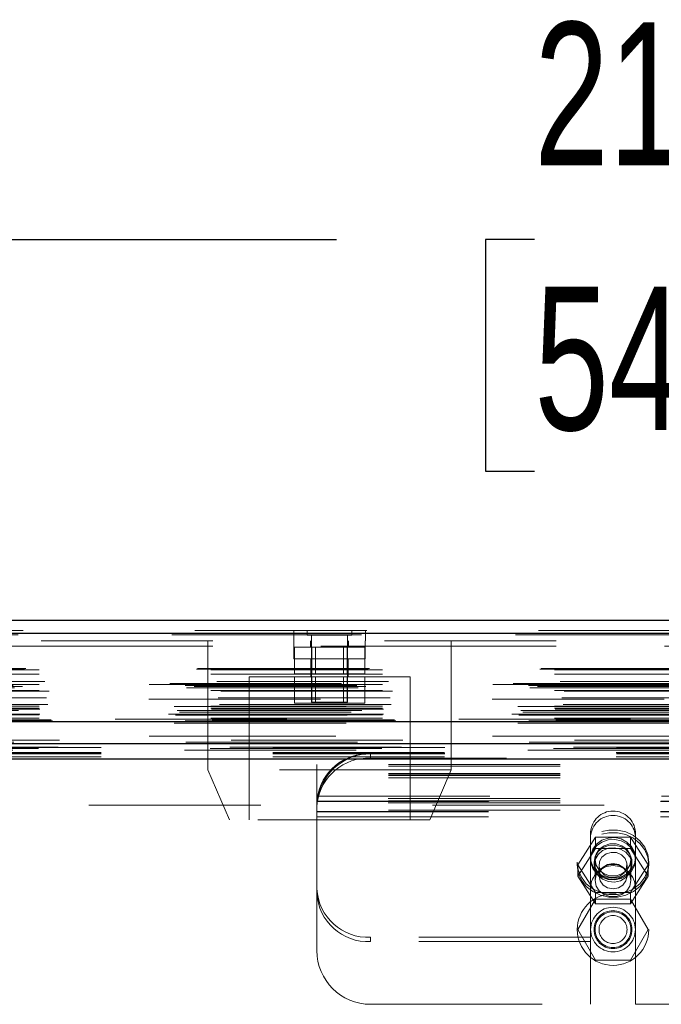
# Model space of a CAD drawing. Header units: inches. Extents: x 0.2 to 10.7, y 0.2 to 7.9.
# Tile 7 of 105: x 3.586 to 3.96, y 2.001 to 2.574. Entities that reach past the tile are written whole.
import ezdxf

# ---------------------------------------------------------------- set-up
doc = ezdxf.new("R2010")
doc.units = ezdxf.units.IN
doc.header["$MEASUREMENT"] = 0
doc.linetypes.add('HIDDEN', pattern=[0.075, 0.05, -0.025])
doc.layers.add('DIMENSIONS', color=140, linetype='Continuous')
doc.styles.add('SLDTEXTSTYLE0', font='TXT', dxfattribs={"width": 0.7})
doc.dimstyles.new('SLDDIMSTYLE0', dxfattribs={"dimtxt": 0.084961, "dimasz": 0.13, "dimexe": 0, "dimexo": 0.0625, "dimgap": 0.02124, "dimtad": 0, "dimtih": 1, "dimtoh": 1, "dimlfac": 12, "dimrnd": 1e-09, "dimzin": 12, "dimdsep": 46, "dimtxsty": 'SLDTEXTSTYLE0', "dimsah": 1, "dimcen": 0.09, "dimadec": 0, "dimazin": 3, "dimtfac": 1, "dimtofl": 0, "dimtmove": 0, "dimatfit": 3, "dimfxl": 0, "dimfrac": 2, "dimtolj": 1, "dimtzin": 12, "dimarcsym": 0})

# ---------------------------------------------------------------- blocks, each defined once
blk = doc.blocks.new('_D_25')
at = {"layer": 'DIMENSIONS'}
for p, q in [((3.13239, 2.19403), (3.13239, 2.57155)), ((4.92722, 2.19403), (4.92722, 2.57155)), ((3.13239, 2.44655), (3.77046, 2.44655)), ((3.88559, 2.44655), (3.85706, 2.44655)), ((3.85706, 2.44655), (3.85706, 2.31152)), ((4.20874, 2.44655), (4.23727, 2.44655)), ((4.23727, 2.44655), (4.23727, 2.31152)), ((4.92722, 2.44655), (4.32387, 2.44655)), ((3.85706, 2.31152), (3.88559, 2.31152)), ((4.23727, 2.31152), (4.20874, 2.31152))]:
    blk.add_line(p, q, dxfattribs=at)
for points in [[(3.13239, 2.44655), (3.26239, 2.42655), (3.26239, 2.46655)], [(4.92722, 2.44655), (4.79722, 2.46655), (4.79722, 2.42655)]]:
    blk.add_solid(points, dxfattribs=at)
at = {"layer": 'DIMENSIONS', "char_height": 0.083333, "attachment_point": 1, "style": 'SLDTEXTSTYLE0'}
for s, insert in [('21.54', (3.88559, 2.57299)), ('547.1', (3.88559, 2.41894))]:
    blk.add_mtext(s, dxfattribs=dict(at, insert=insert))

msp = doc.modelspace()

# ---------------------------------------------------------------- linework, layer by layer
at = {"color": 7, "linetype": 'Continuous', "lineweight": 25}
for p, q in [((3.0879712, 2.2247865), (4.9716033, 2.2247865)), ((3.0850261, 2.2173493), (4.9745485, 2.2173493)), ((3.0759416, 2.1658284), (4.983633, 2.1658284)), ((3.1333835, 2.1530253), (4.9262318, 2.1530253)), ((3.1333835, 2.1440253), (4.9262318, 2.1440253))]:
    msp.add_line(p, q, dxfattribs=at)
at = {"color": 7, "linetype": 'HIDDEN', "lineweight": 18}
for p, q in [((3.0879712, 2.2187865), (4.9716033, 2.2187865)), ((3.7455234, 2.2187865), (3.7455234, 2.2127865)), ((3.7533082, 2.2187865), (3.7533082, 2.2161823)), ((3.7793498, 2.2161823), (3.7793498, 2.2187865)), ((3.7871901, 2.2127865), (3.7871901, 2.2187865)), ((4.9745485, 2.2173493), (3.0850261, 2.2173493)), ((3.0850261, 2.2163074), (4.9745485, 2.2163074)), ((4.9745485, 2.2163074), (3.0850261, 2.2163074)), ((3.7533082, 2.2161823), (3.7793498, 2.2161823)), ((3.7559123, 2.2161823), (3.7559123, 2.1771198)), ((3.7767457, 2.1771198), (3.7767457, 2.2161823)), ((4.8983568, 2.2127865), (3.1612734, 2.2127865)), ((3.1612734, 2.2097865), (4.8983568, 2.2097865)), ((3.1612734, 2.2097865), (4.8983568, 2.2097865)), ((4.8983568, 2.2097865), (3.1612734, 2.2097865)), ((4.8983568, 2.2097865), (3.1612734, 2.2097865)), ((3.6954957, 2.2127865), (3.6954957, 2.1377865)), ((3.7454957, 2.2127865), (3.7454957, 2.2023698)), ((3.7454957, 2.2090365), (3.7871623, 2.2090365)), ((3.7458331, 2.2090365), (3.7458331, 2.1936198)), ((3.7552873, 2.2127865), (3.7552873, 2.2090365)), ((3.756081, 2.2090365), (3.756081, 2.1936198)), ((3.7581665, 2.2090365), (3.7581665, 2.1936198)), ((3.7744915, 2.1936198), (3.7744915, 2.2090365)), ((3.776577, 2.2090365), (3.776577, 2.1936198)), ((3.7773707, 2.2090365), (3.7773707, 2.2127865)), ((3.7868249, 2.2090365), (3.7868249, 2.1936198)), ((3.7871623, 2.2023698), (3.7871623, 2.2127865)), ((3.8371623, 2.1377865), (3.8371623, 2.2127865)), ((3.7454957, 2.2023698), (3.766329, 2.2023698)), ((3.7554957, 2.2023698), (3.7554957, 2.1919532)), ((3.766329, 2.2023698), (3.7871623, 2.2023698)), ((3.7771623, 2.1919532), (3.7771623, 2.2023698)), ((3.088803, 2.1962988), (4.9707716, 2.1962988)), ((3.0895337, 2.1967316), (4.9700408, 2.1967316)), ((3.097251, 2.1958982), (4.9623236, 2.1958982)), ((3.097251, 2.1958982), (4.9623236, 2.1958982)), ((3.097251, 2.1933656), (4.9623236, 2.1933656)), ((3.813204, 2.1919532), (3.719454, 2.1919532)), ((3.719454, 2.1919532), (3.719454, 2.1086198)), ((3.7458331, 2.1936198), (3.756081, 2.1936198)), ((3.7458331, 2.1919532), (3.7458331, 2.1765365)), ((3.756081, 2.1936198), (3.776577, 2.1936198)), ((3.756081, 2.1919532), (3.756081, 2.1765365)), ((3.7581665, 2.1919532), (3.7581665, 2.1765365)), ((3.7744915, 2.1765365), (3.7744915, 2.1919532)), ((3.776577, 2.1936198), (3.7868249, 2.1936198)), ((3.776577, 2.1919532), (3.776577, 2.1765365)), ((3.7868249, 2.1919532), (3.7868249, 2.1765365)), ((3.813204, 2.1086198), (3.813204, 2.1919532)), ((3.0821982, 2.1868662), (4.9773764, 2.1868662)), ((3.0829795, 2.1854074), (4.9765878, 2.1854074)), ((4.973341, 2.1880345), (3.0862463, 2.1880345)), ((3.0875006, 2.1862819), (4.9720739, 2.1862819)), ((3.097251, 2.1873308), (4.9623236, 2.1873308)), ((4.9613916, 2.1873377), (3.0981804, 2.1873377)), ((3.1006169, 2.1890574), (4.9589576, 2.1890574)), ((3.097251, 2.1838858), (4.9623236, 2.1838858)), ((4.9610845, 2.1788861), (3.0984896, 2.1788861)), ((3.1015461, 2.1795612), (4.9580284, 2.1795612)), ((3.1015461, 2.1795612), (4.9580284, 2.1795612)), ((3.1030158, 2.1835678), (4.9565504, 2.1835678)), ((4.9759537, 2.1745921), (3.0836115, 2.1745921)), ((3.097251, 2.1747152), (4.9623236, 2.1747152)), ((3.097251, 2.173542), (4.9623236, 2.173542)), ((3.097251, 2.173542), (4.9623236, 2.173542)), ((3.0976676, 2.1731254), (4.9619069, 2.1731254)), ((3.1022782, 2.1758256), (4.9572928, 2.1758256)), ((3.7458331, 2.1765365), (3.756081, 2.1765365)), ((3.7559123, 2.1771198), (3.7767457, 2.1771198)), ((3.756081, 2.1765365), (3.776577, 2.1765365)), ((3.776577, 2.1765365), (3.7868249, 2.1765365)), ((3.0725659, 2.1700539), (4.9870087, 2.1700539)), ((3.0725659, 2.1700539), (4.9870087, 2.1700539)), ((3.0766116, 2.1696286), (4.9829629, 2.1696286)), ((4.982873, 2.1701382), (3.0767015, 2.1701382)), ((3.0776345, 2.1721916), (4.98194, 2.1721916)), ((3.0789019, 2.1712425), (4.9806192, 2.1712425)), ((3.0851816, 2.1722227), (4.9743929, 2.1722227)), ((3.097251, 2.169792), (4.9623236, 2.169792)), ((3.097251, 2.169792), (4.9623236, 2.169792)), ((3.097251, 2.1677184), (4.9623236, 2.1677184)), ((3.097251, 2.1677184), (4.9623236, 2.1677184)), ((3.0976676, 2.1702087), (4.9619069, 2.1702087)), ((4.9415234, 2.1671198), (3.1181068, 2.1671198)), ((3.0759416, 2.1647865), (4.983633, 2.1647865)), ((3.0813842, 2.1657529), (4.9781903, 2.1657529)), ((3.081594, 2.1657261), (4.9779806, 2.1657261)), ((3.0823479, 2.1662044), (4.9772267, 2.1662044)), ((3.0823479, 2.1662044), (4.9772267, 2.1662044)), ((3.0980843, 2.1668754), (4.9614903, 2.1668754)), ((3.0980843, 2.1668754), (4.9614903, 2.1668754)), ((3.1041641, 2.166805), (4.9554104, 2.166805)), ((3.1041641, 2.166805), (4.9554104, 2.166805)), ((3.1049372, 2.1662578), (4.9546374, 2.1662578)), ((3.1049372, 2.1662578), (4.9546374, 2.1662578)), ((3.0967822, 2.1502152), (4.9627782, 2.1502152)), ((3.1083178, 2.150939), (4.9512532, 2.150939)), ((3.1090276, 2.1550659), (4.9505469, 2.1550659)), ((3.1333835, 2.1506435), (4.9262318, 2.1506435)), ((3.1333076, 2.1478289), (4.9263076, 2.1478289)), ((3.1333076, 2.1452932), (4.9263076, 2.1452932)), ((3.1333835, 2.1470253), (4.9262318, 2.1470253)), ((3.7902243, 2.1470253), (3.7902243, 2.1444896)), ((4.269391, 2.1444896), (3.7902243, 2.1444896)), ((3.1333835, 2.1440253), (4.9262318, 2.1440253)), ((3.1333835, 2.1440253), (4.9262318, 2.1440253)), ((3.1333835, 2.1440253), (4.9262318, 2.1440253)), ((3.1333835, 2.1440253), (4.9262318, 2.1440253)), ((3.1333835, 2.1440253), (4.9262318, 2.1440253)), ((3.7589743, 2.1398791), (3.7589743, 2.1407224)), ((4.300641, 2.1407224), (3.7589743, 2.1407224)), ((4.300641, 2.1398791), (3.7589743, 2.1398791)), ((3.7589743, 2.1195934), (3.7589743, 2.1398791)), ((3.8371623, 2.1377865), (3.6954957, 2.1377865)), ((3.6954957, 2.1377865), (3.7079957, 2.1086198)), ((4.300641, 2.1355259), (3.7589743, 2.1355259)), ((4.300641, 2.1347224), (3.7589743, 2.1347224)), ((4.300641, 2.1344413), (3.7589743, 2.1344413)), ((4.300641, 2.1329902), (3.7589743, 2.1329902)), ((3.8246623, 2.1086198), (3.8371623, 2.1377865)), ((3.7596937, 2.122442), (4.2999216, 2.122442)), ((3.7596937, 2.122442), (4.2999216, 2.122442)), ((4.9262318, 2.117192), (3.1333835, 2.117192)), ((4.300641, 2.1195934), (3.7589743, 2.1195934)), ((3.7589743, 2.1193265), (3.7589743, 2.1195934)), ((3.7589743, 2.1163276), (3.7589743, 2.1193265)), ((3.7589743, 2.1193124), (4.300641, 2.1193124)), ((3.7589743, 2.1163276), (3.7589743, 2.1157753)), ((3.7589743, 2.1157753), (3.7589743, 2.110442)), ((4.300534, 2.1210445), (3.7590812, 2.1210445)), ((4.300534, 2.1185088), (3.7590812, 2.1185088)), ((3.7590845, 2.1182955), (3.7593844, 2.1208047)), ((3.7591901, 2.119442), (4.3004251, 2.119442)), ((4.300641, 2.1141556), (3.7589743, 2.1141556)), ((3.7589743, 2.113442), (4.300641, 2.113442)), ((3.7589743, 2.1133124), (4.300641, 2.1133124)), ((3.7589743, 2.110442), (3.7589743, 2.032442)), ((3.7589743, 2.110442), (4.300641, 2.110442)), ((3.7589743, 2.110442), (4.300641, 2.110442)), ((3.8246623, 2.1086198), (3.7079957, 2.1086198)), ((3.910895, 2.0823382), (3.921143, 2.0984251)), ((3.9183701, 2.1015771), (3.9183701, 2.0990414)), ((3.9183701, 2.0689003), (3.9183701, 2.0990414)), ((3.921143, 2.0984251), (3.921143, 2.0919098)), ((3.921143, 2.0984251), (3.9416389, 2.0984251)), ((3.9416389, 2.0984251), (3.9416389, 2.0919098)), ((3.9416389, 2.0984251), (3.9518869, 2.0823382)), ((3.9444118, 2.1015771), (3.9444118, 2.0990414)), ((3.9444118, 2.0689003), (3.9444118, 2.0990414)), ((3.910895, 2.0758228), (3.921143, 2.0919098)), ((3.921143, 2.0919098), (3.9416389, 2.0919098)), ((3.9416389, 2.0919098), (3.9518869, 2.0758228)), ((3.9105576, 2.083923), (3.9105576, 2.0823382)), ((3.910895, 2.0823382), (3.910895, 2.0758228)), ((3.921143, 2.0662512), (3.910895, 2.0823382)), ((3.9203493, 2.083923), (3.9203493, 2.0823382)), ((3.9209743, 2.0853581), (3.9209743, 2.0732519)), ((3.9232285, 2.0823382), (3.9232285, 2.0758228)), ((3.9395535, 2.0758228), (3.9395535, 2.0823382)), ((3.9518869, 2.0823382), (3.9416389, 2.0662512)), ((3.9418076, 2.0732519), (3.9418076, 2.0853581)), ((3.9424326, 2.0823382), (3.9424326, 2.083923)), ((3.9518869, 2.0823382), (3.9518869, 2.0758228)), ((3.9522243, 2.0823382), (3.9522243, 2.083923)), ((3.921143, 2.0597359), (3.910895, 2.0758228)), ((3.9518869, 2.0758228), (3.9416389, 2.0597359)), ((3.9183701, 2.0689003), (3.9183701, 2.001192)), ((3.9416389, 2.0662512), (3.921143, 2.0662512)), ((3.921143, 2.0662512), (3.921143, 2.0597359)), ((3.9416389, 2.0662512), (3.9416389, 2.0597359)), ((3.9444118, 2.0689003), (3.9444118, 2.001192)), ((3.921143, 2.062442), (3.910895, 2.044692)), ((3.9416389, 2.062442), (3.921143, 2.062442)), ((3.9416389, 2.0597359), (3.921143, 2.0597359)), ((3.9518869, 2.044692), (3.9416389, 2.062442)), ((3.910895, 2.044692), (3.921143, 2.026942)), ((3.9416389, 2.026942), (3.9518869, 2.044692)), ((3.7902243, 2.0376768), (3.7902243, 2.0402125)), ((3.9183701, 2.0402125), (3.7902243, 2.0402125)), ((3.9183701, 2.0376768), (3.7902243, 2.0376768)), ((4.1152035, 2.0402125), (3.9444118, 2.0402125)), ((4.1152035, 2.0376768), (3.9444118, 2.0376768)), ((3.921143, 2.026942), (3.9416389, 2.026942)), ((3.7902243, 2.001192), (3.9183701, 2.001192)), ((3.9444118, 2.001192), (4.1152035, 2.001192))]:
    msp.add_line(p, q, dxfattribs=at)
at = {"color": 7, "linetype": 'HIDDEN', "lineweight": 18, "flags": 128}
for points in [[(4.9700396, 2.1573347), (4.0450687, 2.157335), (3.0895382, 2.1573347)], [(4.9612702, 2.1573529), (4.0450687, 2.157353), (3.0983008, 2.1573529)], [(4.9825734, 2.1537946), (3.9896091, 2.1537944), (3.0769947, 2.1537946)], [(4.9825806, 2.1537945), (4.1079915, 2.1537913), (3.0769959, 2.1537945)], [(3.1083227, 2.150939), (4.0144953, 2.1509397), (4.9512786, 2.150939)], [(3.0818776, 2.1490983), (4.0144785, 2.1490976), (4.977712, 2.1490983)], [(3.1333835, 2.1472075), (4.0144785, 2.1472071), (4.9262318, 2.1472075)], [(3.9105576, 2.083923), (3.911163, 2.0794044), (3.912944, 2.0751484), (3.915797, 2.0714023), (3.9195563, 2.0683839), (3.9240034, 2.0662686), (3.9288798, 2.0651793), (3.9339021, 2.0651793), (3.9387786, 2.0662686), (3.9432256, 2.0683839), (3.9469849, 2.0714023), (3.949838, 2.0751484), (3.9516189, 2.0794044), (3.9522243, 2.083923), (3.9516189, 2.0884416), (3.949838, 2.0926976), (3.9469849, 2.0964437), (3.9432256, 2.0994621), (3.9387786, 2.1015774), (3.9339021, 2.1026667), (3.9288798, 2.1026667), (3.9240034, 2.1015774), (3.9195563, 2.0994621), (3.915797, 2.0964437), (3.912944, 2.0926976), (3.911163, 2.0884416), (3.9105576, 2.083923)], [(3.9105576, 2.0823382), (3.911163, 2.0778196), (3.912944, 2.0735636), (3.915797, 2.0698175), (3.9195563, 2.0667991), (3.9240034, 2.0646838), (3.9288798, 2.0635944), (3.9339021, 2.0635944), (3.9387786, 2.0646838), (3.9432256, 2.0667991), (3.9469849, 2.0698175), (3.949838, 2.0735636), (3.9516189, 2.0778196), (3.9522243, 2.0823382), (3.9516189, 2.0868568), (3.949838, 2.0911128), (3.9469849, 2.0948589), (3.9432256, 2.0978773), (3.9387786, 2.0999926), (3.9339021, 2.1010819), (3.9288798, 2.1010819), (3.9240034, 2.0999926), (3.9195563, 2.0978773), (3.915797, 2.0948589), (3.912944, 2.0911128), (3.911163, 2.0868568), (3.9105576, 2.0823382)], [(3.9444118, 2.0864587), (3.9438333, 2.0829803), (3.9421493, 2.079811), (3.9395093, 2.0772324), (3.936148, 2.0754736), (3.932364, 2.0746908), (3.9284935, 2.0749537), (3.9248805, 2.0762388), (3.921846, 2.0784321), (3.9196596, 2.0813385), (3.9185156, 2.0846999), (3.9185156, 2.0882175), (3.9196596, 2.0915789), (3.921846, 2.0944853), (3.9248805, 2.0966786), (3.9284935, 2.0979637), (3.932364, 2.0982266), (3.936148, 2.0974438), (3.9395093, 2.095685), (3.9421493, 2.0931064), (3.9438333, 2.0899371), (3.9444118, 2.0864587)], [(3.9444118, 2.0853581), (3.9438333, 2.0818798), (3.9421493, 2.0787105), (3.9395093, 2.0761318), (3.936148, 2.074373), (3.932364, 2.0735903), (3.9284935, 2.0738531), (3.9248805, 2.0751383), (3.921846, 2.0773315), (3.9196596, 2.0802379), (3.9185156, 2.0835993), (3.9185156, 2.087117), (3.9196596, 2.0904784), (3.921846, 2.0933848), (3.9248805, 2.095578), (3.9284935, 2.0968632), (3.932364, 2.097126), (3.936148, 2.0963433), (3.9395093, 2.0945844), (3.9421493, 2.0920058), (3.9438333, 2.0888365), (3.9444118, 2.0853581)], [(3.9203493, 2.083923), (3.9209476, 2.0806737), (3.9226775, 2.0777765), (3.9253517, 2.0755454), (3.9286804, 2.0742221), (3.9323028, 2.07395), (3.9358263, 2.0747587), (3.9388693, 2.0765605), (3.9411018, 2.0791601), (3.942282, 2.0822759), (3.942282, 2.0855701), (3.9411018, 2.0886859), (3.9388693, 2.0912855), (3.9358263, 2.0930873), (3.9323028, 2.093896), (3.9286804, 2.0936239), (3.9253517, 2.0923006), (3.9226775, 2.0900695), (3.9209476, 2.0871723), (3.9203493, 2.083923)], [(3.9418076, 2.0853581), (3.9411794, 2.0821292), (3.9393706, 2.0792898), (3.9365993, 2.0771823), (3.9331998, 2.0760609), (3.9295821, 2.0760609), (3.9261826, 2.0771823), (3.9234113, 2.0792898), (3.9216025, 2.0821292), (3.9209743, 2.0853581), (3.9216025, 2.0885871), (3.9234113, 2.0914265), (3.9261826, 2.093534), (3.9295821, 2.0946554), (3.9331998, 2.0946554), (3.9365993, 2.093534), (3.9393706, 2.0914265), (3.9411794, 2.0885871), (3.9418076, 2.0853581)], [(3.9203493, 2.0823382), (3.9209476, 2.0790889), (3.9226775, 2.0761917), (3.9253517, 2.0739605), (3.9286804, 2.0726372), (3.9323028, 2.0723652), (3.9358263, 2.0731739), (3.9388693, 2.0749757), (3.9411018, 2.0775753), (3.942282, 2.0806911), (3.942282, 2.0839853), (3.9411018, 2.0871011), (3.9388693, 2.0897007), (3.9358263, 2.0915025), (3.9323028, 2.0923112), (3.9286804, 2.0920391), (3.9253517, 2.0907158), (3.9226775, 2.0884847), (3.9209476, 2.0855875), (3.9203493, 2.0823382)], [(3.9354722, 2.0759316), (3.9324564, 2.0750037), (3.9292783, 2.0751925), (3.9264219, 2.0764692), (3.924322, 2.0786393), (3.9232983, 2.0813726), (3.9235066, 2.0842529), (3.9249152, 2.0868416), (3.9273097, 2.0887448), (3.9303255, 2.0896726), (3.9335036, 2.0894838), (3.93636, 2.0882072), (3.9384599, 2.0860371), (3.9394836, 2.0833038), (3.9392753, 2.0804235), (3.9378667, 2.0778347), (3.9354722, 2.0759316)], [(3.9418076, 2.0732519), (3.9411794, 2.070023), (3.9393706, 2.0671835), (3.9365993, 2.065076), (3.9331998, 2.0639546), (3.9295821, 2.0639546), (3.9261826, 2.065076), (3.9234113, 2.0671835), (3.9216025, 2.070023), (3.9209743, 2.0732519), (3.9216025, 2.0764808), (3.9234113, 2.0793203), (3.9261826, 2.0814278), (3.9295821, 2.0825492), (3.9331998, 2.0825492), (3.9365993, 2.0814278), (3.9393706, 2.0793203), (3.9411794, 2.0764808), (3.9418076, 2.0732519)], [(3.9395535, 2.0758228), (3.9389321, 2.0729918), (3.9371627, 2.0705918), (3.9345146, 2.0689882), (3.931391, 2.0684251), (3.9282673, 2.0689882), (3.9256192, 2.0705918), (3.9238498, 2.0729918), (3.9232285, 2.0758228), (3.9238498, 2.0786538), (3.9256192, 2.0810538), (3.9282673, 2.0826574), (3.931391, 2.0832206), (3.9345146, 2.0826574), (3.9371627, 2.0810538), (3.9389321, 2.0786538), (3.9395535, 2.0758228)]]:
    msp.add_lwpolyline(points, dxfattribs=at)
at = {"color": 7, "linetype": 'HIDDEN', "lineweight": 18}
for radius in [0.0208333, 0.0130208, 0.0110417, 0.0104167, 0.0081625]:
    msp.add_circle((3.931391, 2.044692), radius, dxfattribs=at)
for centre, radius, start, end in [((3.7889828, 2.1168576), 0.0301933, 87.6434837, 172.0290646), ((3.7889828, 2.1143219), 0.0301933, 87.6434837, 172.0290646), ((3.7902243, 2.1157753), 0.03125, 90, 167.682234), ((3.931391, 2.1006467), 0.013054, 4.087218, 175.912782), ((3.931391, 2.098111), 0.013054, 4.087218, 175.912782), ((3.931391, 2.0689003), 0.0130208, 0, 180), ((3.7888289, 2.0700743), 0.0298943, 182.9521409, 272.6753367), ((3.7888289, 2.0675386), 0.0298943, 182.9521409, 272.6753367), ((3.7902243, 2.032442), 0.03125, 180, 270)]:
    msp.add_arc(centre, radius, start, end, dxfattribs=at)
for points, knots in [([(3.7596937, 2.122442), (3.7596085, 2.122052), (3.7595326, 2.1216676), (3.7594025, 2.1209439), (3.7593493, 2.1206107), (3.759226, 2.119774), (3.7591901, 2.119442), (3.7591901, 2.119442)], [0, 0, 0, 0, 0.25, 0.25, 0.5, 0.5, 1, 1, 1, 1]), ([(3.7589743, 2.1193265), (3.7589743, 2.1193519), (3.7589751, 2.1194104), (3.7589808, 2.1195915), (3.7589857, 2.1197151), (3.7590015, 2.1200138), (3.7590126, 2.1201936), (3.7590417, 2.1205904), (3.7590596, 2.1208077), (3.7590812, 2.1210445)], [0, 0, 0, 0, 0.25, 0.25, 0.5, 0.5, 0.75, 0.75, 1, 1, 1, 1]), ([(3.7591901, 2.119442), (3.7591901, 2.119442), (3.7591801, 2.1193594), (3.7591444, 2.1190353), (3.7591184, 2.1187895), (3.7590637, 2.1181593), (3.7590347, 2.1177706), (3.7589898, 2.1168591), (3.7589743, 2.1163462), (3.7589743, 2.1157753)], [0, 0, 0, 0, 0.25, 0.25, 0.5, 0.5, 0.75, 0.75, 1, 1, 1, 1])]:
    msp.add_open_spline(points, degree=3, knots=knots, dxfattribs=at)

# ---------------------------------------------------------------- dimensions: what is measured, and where the dimension line sits
at = {"layer": 'DIMENSIONS'}
dim = msp.add_linear_dim(base=(4.9272243, 2.4465478), p1=(3.132391, 2.1440253), p2=(4.9272243, 2.1440253), dimstyle='SLDDIMSTYLE0', dxfattribs=at)
dim.commit()
dim.dimension.update_dxf_attribs({"geometry": '_D_25', "text_midpoint": (4.0471653, 2.4465478), "dimtype": 160})

doc.saveas('drawing.dxf')
